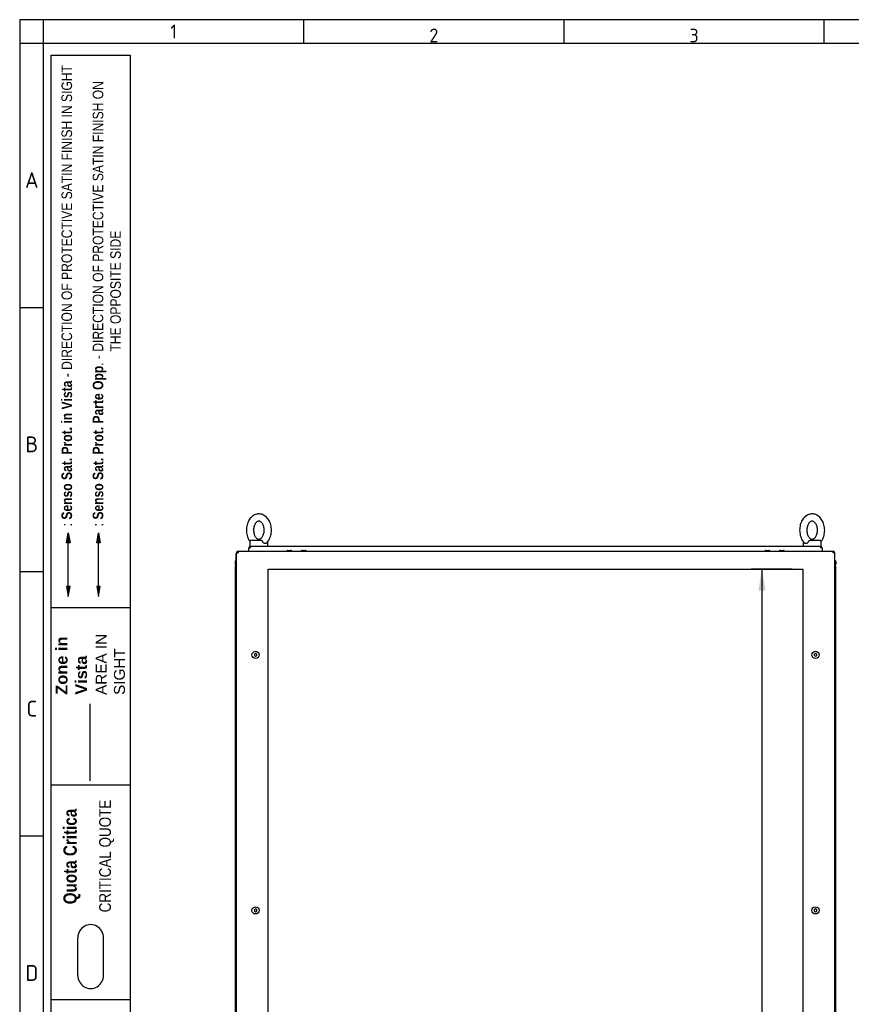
# Paper-space layout 'Layout1' of a CAD drawing. Extents: x 81 to 5357, y 137 to 3739.
# Tile 3 of 12: x 81 to 1465, y 2101 to 3739. Entities that reach past the tile are written whole.
import ezdxf
from ezdxf.lldxf.tags import DXFTag

# ---------------------------------------------------------------- set-up
doc = ezdxf.new("R2010")
doc.units = 0
doc.header["$LTSCALE"] = 13.000013
doc.layers.get('0').update_dxf_attribs({"linetype": 'CONTINUOUS'})
for name, color, linetype in [('_TRANSLATION', 7, 'CONTINUOUS'), ('AE00100_03', 7, 'CONTINUOUS'), ('AE00219_03', 7, 'CONTINUOUS'), ('AE00715_01', 7, 'CONTINUOUS'), ('DEFAULT', 7, 'CONTINUOUS'), ('DV6__TRANSLATION', 7, 'CONTINUOUS'), ('F0000000_68', 7, 'CONTINUOUS'), ('F0000001_38', 7, 'CONTINUOUS'), ('M0000000_29', 7, 'CONTINUOUS'), ('M0000000_39', 7, 'CONTINUOUS'), ('M0000000_63', 7, 'CONTINUOUS')]:
    doc.layers.add(name, color=color, linetype=linetype)
doc.styles.add('SEACAD_ARIAL', font='arial.ttf')
doc.styles.add('SEACAD_ARIALI', font='ariali.ttf')
tags = doc.linetypes.add('CENTER2', pattern=[28.575, 19.05, -3.175, 3.175, -3.175]).pattern_tags.tags
tags[10:11] = [DXFTag(74, 4), DXFTag(75, 0), DXFTag(340, '0'), DXFTag(46, 0.0), DXFTag(50, 0.0), DXFTag(44, 0.0), DXFTag(45, 0.0)]
tags[8:9] = [DXFTag(74, 4), DXFTag(75, 0), DXFTag(340, '0'), DXFTag(46, 0.0), DXFTag(50, 0.0), DXFTag(44, 0.0), DXFTag(45, 0.0)]
tags[6:7] = [DXFTag(74, 4), DXFTag(75, 0), DXFTag(340, '0'), DXFTag(46, 0.0), DXFTag(50, 0.0), DXFTag(44, 0.0), DXFTag(45, 0.0)]
tags[4:5] = [DXFTag(74, 4), DXFTag(75, 0), DXFTag(340, '0'), DXFTag(46, 0.0), DXFTag(50, 0.0), DXFTag(44, 0.0), DXFTag(45, 0.0)]
tags = doc.linetypes.add('DASHDOT2', pattern=[12.7, 6.35, -3.175, 0, -3.175]).pattern_tags.tags
tags[10:11] = [DXFTag(74, 4), DXFTag(75, 0), DXFTag(340, '0'), DXFTag(46, 0.0), DXFTag(50, 0.0), DXFTag(44, 0.0), DXFTag(45, 0.0)]
tags[8:9] = [DXFTag(74, 4), DXFTag(75, 0), DXFTag(340, '0'), DXFTag(46, 0.0), DXFTag(50, 0.0), DXFTag(44, 0.0), DXFTag(45, 0.0)]
tags[6:7] = [DXFTag(74, 4), DXFTag(75, 0), DXFTag(340, '0'), DXFTag(46, 0.0), DXFTag(50, 0.0), DXFTag(44, 0.0), DXFTag(45, 0.0)]
tags[4:5] = [DXFTag(74, 4), DXFTag(75, 0), DXFTag(340, '0'), DXFTag(46, 0.0), DXFTag(50, 0.0), DXFTag(44, 0.0), DXFTag(45, 0.0)]
tags = doc.linetypes.add('HIDDEN2', pattern=[4.7625, 3.175, -1.5875]).pattern_tags.tags
tags[6:7] = [DXFTag(74, 4), DXFTag(75, 0), DXFTag(340, '0'), DXFTag(46, 0.0), DXFTag(50, 0.0), DXFTag(44, 0.0), DXFTag(45, 0.0)]
tags[4:5] = [DXFTag(74, 4), DXFTag(75, 0), DXFTag(340, '0'), DXFTag(46, 0.0), DXFTag(50, 0.0), DXFTag(44, 0.0), DXFTag(45, 0.0)]
doc.dimstyles.new('ISO', dxfattribs={"dimtxt": 13.75, "dimasz": 13.75, "dimexe": 6.875, "dimexo": 6.875, "dimgap": 3.4375, "dimtad": 1, "dimdec": 1, "dimtxsty": 'SEACAD_ARIAL', "dimblk1": '_SE_FILLED', "dimblk2": '_SE_FILLED', "dimsah": 1, "dimcen": 6.875, "dimazin": 3, "dimtfac": 0.7, "dimtdec": 3, "dimtmove": 0, "dimatfit": 3})

# ---------------------------------------------------------------- blocks, each defined once
blk = doc.blocks.new('DMBLK22')
at = {"layer": '_TRANSLATION', "linetype": 'CONTINUOUS'}
for points in [[(1310.7, 2788.7), (1322.6, 2788.7), (1316.6, 2824.5)], [(1310.7, 1130.2), (1316.6, 1094.5), (1322.6, 1130.2)]]:
    blk.add_hatch(color=7, dxfattribs=at).paths.add_polyline_path(points)
at = {"layer": '_TRANSLATION', "color": 7, "linetype": 'CONTINUOUS'}
for p, q in [((1366.9, 2824.5), (1298.7, 2824.5)), ((1316.6, 2824.5), (1316.6, 1094.5)), ((1366.9, 1094.5), (1298.7, 1094.5))]:
    blk.add_line(p, q, dxfattribs=at)
at = {"layer": '_TRANSLATION', "color": 7, "linetype": 'CONTINUOUS', "style": 'SEACAD_ARIALI'}
blk.add_text('1730', height=35.75, rotation=90, dxfattribs=at).set_placement((1307.7, 1903.9))
blk = doc.blocks.new('_SE_FILLED')
at = {"color": 0}
blk.add_line((0, 0), (-1, 0), dxfattribs=at)
blk.add_solid([(0, 0), (-1, -0.1665), (-1, 0.1665), (0, 0)], dxfattribs=at)

psp = doc.layouts.get("Layout1")

# ---------------------------------------------------------------- hatches: boundary and pattern name
at = {"linetype": 'CONTINUOUS'}
for points in [[(159.16, 2868.17), (164.83, 2868.17), (162, 2885.18)], [(209.31, 2868.17), (214.98, 2868.17), (212.14, 2885.18)], [(159.16, 2795.88), (162, 2778.87), (164.83, 2795.88)], [(209.31, 2795.88), (212.14, 2778.87), (214.98, 2795.88)]]:
    psp.add_hatch(color=7, dxfattribs=at).paths.add_polyline_path(points)

# ---------------------------------------------------------------- linework, layer by layer
at = {"color": 7, "linetype": 'CONTINUOUS'}
for p, q in [((81.05, 3738.65), (81.05, 142.47)), ((5357.2, 3738.65), (81.05, 3738.65)), ((553.54, 3738.65), (553.54, 3699.28)), ((986.66, 3738.65), (986.66, 3699.28)), ((1419.77, 3738.65), (1419.77, 3699.28)), ((120.42, 3259.6), (81.05, 3259.6)), ((162, 2795.88), (162, 2868.17)), ((120.42, 2819.92), (81.05, 2819.92)), ((264.79, 2760.52), (133.55, 2760.52)), ((264.79, 2465.42), (133.55, 2465.42)), ((264.79, 2465.42), (133.55, 2465.42)), ((120.42, 2380.24), (81.05, 2380.24)), ((177.97, 2148.89), (177.97, 2211.39)), ((220.49, 2148.89), (220.49, 2211.39)), ((264.79, 2107.92), (133.55, 2107.92))]:
    psp.add_line(p, q, dxfattribs=at)
at = {"color": 7, "linetype": 'HIDDEN2'}
psp.add_line((212.14, 2795.88), (212.14, 2868.17), dxfattribs=at)
at = {"color": 7, "linetype": 'DASHDOT2'}
psp.add_line((198.61, 2472.73), (198.61, 2600.3), dxfattribs=at)
at = {"color": 7, "linetype": 'CONTINUOUS'}
for points in [[(159.16, 2868.17), (162, 2885.18), (164.83, 2868.17), (159.16, 2868.17)], [(209.31, 2868.17), (212.14, 2885.18), (214.98, 2868.17), (209.31, 2868.17)], [(159.16, 2795.88), (162, 2778.87), (164.83, 2795.88), (159.16, 2795.88)], [(209.31, 2795.88), (212.14, 2778.87), (214.98, 2795.88), (209.31, 2795.88)]]:
    psp.add_lwpolyline(points, dxfattribs=at)
at = {"layer": 'AE00100_03', "color": 7, "linetype": 'CONTINUOUS'}
for p, q in [((527.04, 2855.77), (532.44, 2855.77)), ((551.04, 2855.77), (556.44, 2855.77)), ((1323.04, 2855.77), (1328.44, 2855.77)), ((1347.04, 2855.77), (1352.44, 2855.77))]:
    psp.add_line(p, q, dxfattribs=at)
for centre, start, end in [((527.04, 2854.47), 90, 180), ((532.44, 2854.47), 0, 90), ((551.04, 2854.47), 90, 180), ((556.44, 2854.47), 0, 90), ((1323.04, 2854.47), 90, 180), ((1328.44, 2854.47), 0, 90), ((1347.04, 2854.47), 90, 180), ((1352.44, 2854.47), 0, 90)]:
    psp.add_arc(centre, 1.3, start, end, dxfattribs=at)
at = {"layer": 'AE00219_03', "color": 7, "linetype": 'CONTINUOUS'}
for p, q in [((473.74, 2684.28), (471.74, 2683.12)), ((471.74, 2683.12), (471.74, 2680.82)), ((471.74, 2680.82), (473.74, 2679.66)), ((475.74, 2683.12), (473.74, 2684.28)), ((473.74, 2679.66), (475.74, 2680.82)), ((475.74, 2680.82), (475.74, 2683.12)), ((1405.74, 2684.28), (1403.74, 2683.12)), ((1403.74, 2683.12), (1403.74, 2680.82)), ((1403.74, 2680.82), (1405.74, 2679.66)), ((1407.74, 2683.12), (1405.74, 2684.28)), ((1405.74, 2679.66), (1407.74, 2680.82)), ((1407.74, 2680.82), (1407.74, 2683.12)), ((473.74, 2259.28), (471.74, 2258.12)), ((471.74, 2258.12), (471.74, 2255.82)), ((471.74, 2255.82), (473.74, 2254.66)), ((475.74, 2258.12), (473.74, 2259.28)), ((473.74, 2254.66), (475.74, 2255.82)), ((475.74, 2255.82), (475.74, 2258.12)), ((1405.74, 2259.28), (1403.74, 2258.12)), ((1403.74, 2258.12), (1403.74, 2255.82)), ((1403.74, 2255.82), (1405.74, 2254.66)), ((1407.74, 2258.12), (1405.74, 2259.28)), ((1405.74, 2254.66), (1407.74, 2255.82)), ((1407.74, 2255.82), (1407.74, 2258.12))]:
    psp.add_line(p, q, dxfattribs=at)
for centre in [(473.74, 2681.97), (1405.74, 2681.97), (473.74, 2256.97), (1405.74, 2256.97)]:
    psp.add_circle(centre, 6, dxfattribs=at)
at = {"layer": 'AE00715_01', "color": 7, "linetype": 'CONTINUOUS'}
for p, q in [((464.24, 2869.97), (464.24, 2862.97)), ((467.24, 2872.97), (482.54, 2872.97)), ((494.24, 2862.97), (494.24, 2869.97)), ((1385.24, 2869.97), (1385.24, 2862.97)), ((1396.93, 2872.97), (1412.24, 2872.97)), ((1415.24, 2862.97), (1415.24, 2869.97)), ((464.24, 2862.97), (465.42, 2862.97)), ((473.24, 2862.97), (485.24, 2862.97)), ((1394.24, 2862.97), (1406.24, 2862.97)), ((1413.94, 2862.97), (1415.24, 2862.97))]:
    psp.add_line(p, q, dxfattribs=at)
for centre, start, end in [((467.24, 2869.97), 90, 180), ((491.24, 2869.97), 0, 11.26697), ((1388.24, 2869.97), 168.13259, 180), ((1412.24, 2869.97), 0, 90)]:
    psp.add_arc(centre, 3, start, end, dxfattribs=at)
for points, knots in [([(479.24, 2916.47), (478.41, 2916.44), (476.63, 2916.36), (473.58, 2915.6), (470.41, 2914.11), (467.47, 2911.99), (464.85, 2909.28), (462.58, 2906.03), (460.75, 2902.31), (459.4, 2898.24), (458.57, 2893.91), (458.29, 2889.47), (458.57, 2885.01), (459.41, 2880.65), (460.79, 2876.5), (462.47, 2873.17), (463.75, 2871.21), (464.29, 2870.51)], [0, 0, 0, 0, 0.04056003, 0.10209989, 0.16370094, 0.22616144, 0.28997457, 0.35517787, 0.42143327, 0.48828214, 0.55535377, 0.62251674, 0.68980865, 0.75730866, 0.82510193, 0.89323777, 0.93762762, 0.93762762, 0.93762762, 0.93762762]), ([(491.69, 2867.81), (492.43, 2868.53), (493.89, 2869.98), (495.98, 2873.08), (497.79, 2876.78), (499.12, 2880.88), (499.92, 2885.2), (500.18, 2889.66), (499.88, 2894.11), (499.02, 2898.46), (497.62, 2902.59), (495.68, 2906.39), (493.26, 2909.73), (490.39, 2912.52), (487.17, 2914.62), (483.76, 2915.98), (480.98, 2916.44), (479.58, 2916.47), (479.24, 2916.47)], [0, 0, 0, 0, 0.0476982, 0.1129519, 0.1792394, 0.2461032, 0.3131784, 0.3803446, 0.4476429, 0.5151522, 0.5829584, 0.6511067, 0.7194357, 0.7874565, 0.8544591, 0.919804, 0.9833348, 1, 1, 1, 1]), ([(1400.24, 2916.47), (1399.41, 2916.44), (1397.63, 2916.36), (1394.58, 2915.6), (1391.41, 2914.11), (1388.47, 2911.99), (1385.85, 2909.28), (1383.58, 2906.03), (1381.75, 2902.31), (1380.4, 2898.24), (1379.57, 2893.91), (1379.29, 2889.47), (1379.57, 2885.01), (1380.41, 2880.65), (1381.79, 2876.5), (1383.69, 2872.73), (1385.77, 2869.72), (1387.19, 2868.39), (1387.8, 2867.83)], [0, 0, 0, 0, 0.0405537, 0.102084, 0.1636755, 0.2261262, 0.2899294, 0.3551226, 0.4213677, 0.4882061, 0.5552673, 0.6224199, 0.6897013, 0.7571908, 0.8249735, 0.8930987, 0.9614184, 1, 1, 1, 1]), ([(1415.16, 2870.5), (1415.78, 2871.3), (1417.11, 2873.34), (1418.79, 2876.78), (1420.12, 2880.88), (1420.92, 2885.2), (1421.18, 2889.66), (1420.88, 2894.11), (1420.02, 2898.46), (1418.62, 2902.59), (1416.68, 2906.39), (1414.26, 2909.73), (1411.39, 2912.52), (1408.17, 2914.62), (1404.76, 2915.98), (1401.98, 2916.44), (1400.58, 2916.47), (1400.24, 2916.47)], [0.06217757, 0.06217757, 0.06217757, 0.06217757, 0.11311014, 0.17938587, 0.24623768, 0.313301, 0.38045518, 0.44774146, 0.51523874, 0.58303279, 0.65116899, 0.71948574, 0.78749446, 0.85448504, 0.91981827, 0.98333779, 1, 1, 1, 1]), ([(479.24, 2904.47), (479.46, 2904.46), (480.1, 2904.43), (481.28, 2904.09), (482.8, 2903.15), (484.32, 2901.65), (485.74, 2899.56), (486.92, 2896.92), (487.74, 2893.92), (488.13, 2890.7), (488.07, 2887.41), (487.57, 2884.23), (486.66, 2881.33), (485.42, 2878.84), (483.97, 2876.88), (482.43, 2875.51), (480.92, 2874.71), (479.47, 2874.4), (478.05, 2874.54), (476.51, 2875.21), (474.94, 2876.42), (473.43, 2878.24), (472.09, 2880.66), (471.09, 2883.5), (470.48, 2886.63), (470.31, 2889.91), (470.6, 2893.16), (471.32, 2896.22), (472.4, 2898.93), (473.76, 2901.16), (475.28, 2902.83), (476.81, 2903.9), (478.14, 2904.4), (478.87, 2904.45), (479.24, 2904.47)], [0, 0, 0, 0, 0.0152551, 0.0500634, 0.0813413, 0.1113299, 0.1432988, 0.1749041, 0.2064836, 0.238158, 0.2698958, 0.3015834, 0.3330655, 0.3642771, 0.3952915, 0.4263785, 0.4582019, 0.4923133, 0.5317163, 0.5644368, 0.5949655, 0.6275466, 0.6592676, 0.6908429, 0.722466, 0.754183, 0.7859137, 0.8175104, 0.8488578, 0.879947, 0.9109643, 0.9422952, 0.9750039, 1, 1, 1, 1]), ([(1400.24, 2904.47), (1400.46, 2904.46), (1401.1, 2904.43), (1402.28, 2904.09), (1403.8, 2903.15), (1405.32, 2901.65), (1406.74, 2899.56), (1407.92, 2896.92), (1408.74, 2893.92), (1409.13, 2890.7), (1409.07, 2887.41), (1408.57, 2884.23), (1407.66, 2881.33), (1406.42, 2878.84), (1404.97, 2876.88), (1403.43, 2875.51), (1401.92, 2874.71), (1400.47, 2874.4), (1399.05, 2874.54), (1397.51, 2875.21), (1395.94, 2876.42), (1394.43, 2878.24), (1393.09, 2880.66), (1392.09, 2883.5), (1391.48, 2886.63), (1391.31, 2889.91), (1391.6, 2893.16), (1392.32, 2896.22), (1393.4, 2898.93), (1394.76, 2901.16), (1396.28, 2902.83), (1397.81, 2903.9), (1399.14, 2904.4), (1399.87, 2904.45), (1400.24, 2904.47)], [0, 0, 0, 0, 0.0152551, 0.0500634, 0.0813413, 0.1113299, 0.1432988, 0.1749041, 0.2064836, 0.238158, 0.2698958, 0.3015834, 0.3330655, 0.3642771, 0.3952915, 0.4263785, 0.4582019, 0.4923133, 0.5317163, 0.5644368, 0.5949655, 0.6275466, 0.6592676, 0.6908429, 0.722466, 0.754183, 0.7859137, 0.8175104, 0.8488578, 0.879947, 0.9109643, 0.9422952, 0.9750039, 1, 1, 1, 1]), ([(482.54, 2872.97), (482.67, 2872.97), (482.8, 2872.95), (483.06, 2872.87), (483.19, 2872.81), (483.45, 2872.65), (483.58, 2872.55), (483.84, 2872.32), (483.97, 2872.19), (484.23, 2871.9), (484.36, 2871.75), (484.62, 2871.42), (484.74, 2871.25), (485.11, 2870.72), (485.34, 2870.35), (485.54, 2869.97)], [0, 0, 0, 0, 0.125, 0.125, 0.25, 0.25, 0.375, 0.375, 0.5, 0.5, 0.625, 0.625, 0.75, 0.75, 1, 1, 1, 1]), ([(491.73, 2867.76), (491.61, 2867.65), (491.48, 2867.55), (491.21, 2867.36), (491.05, 2867.28), (490.73, 2867.15), (490.56, 2867.1), (490.21, 2867.04), (490.03, 2867.02), (489.66, 2867.02), (489.47, 2867.04), (489.08, 2867.1), (488.88, 2867.15), (488.48, 2867.28), (488.28, 2867.36), (487.89, 2867.55), (487.69, 2867.66), (487.11, 2868.05), (486.74, 2868.36), (486.24, 2868.91), (486.09, 2869.11), (485.79, 2869.53), (485.66, 2869.74), (485.54, 2869.97)], [0.25560825, 0.25560825, 0.25560825, 0.25560825, 0.3125, 0.3125, 0.375, 0.375, 0.4375, 0.4375, 0.5, 0.5, 0.5625, 0.5625, 0.625, 0.625, 0.6875, 0.6875, 0.75, 0.75, 0.875, 0.875, 0.9375, 0.9375, 1, 1, 1, 1]), ([(1393.93, 2869.97), (1393.69, 2869.52), (1393.4, 2869.1), (1392.73, 2868.36), (1392.37, 2868.05), (1391.79, 2867.67), (1391.59, 2867.55), (1391.19, 2867.36), (1390.99, 2867.28), (1390.6, 2867.15), (1390.4, 2867.1), (1390.01, 2867.04), (1389.82, 2867.02), (1389.45, 2867.02), (1389.26, 2867.04), (1388.91, 2867.1), (1388.74, 2867.15), (1388.42, 2867.28), (1388.27, 2867.36), (1387.99, 2867.55), (1387.86, 2867.65), (1387.74, 2867.77)], [0, 0, 0, 0, 0.125, 0.125, 0.25, 0.25, 0.3125, 0.3125, 0.375, 0.375, 0.4375, 0.4375, 0.5, 0.5, 0.5625, 0.5625, 0.625, 0.625, 0.6875, 0.6875, 0.74646575, 0.74646575, 0.74646575, 0.74646575]), ([(1393.93, 2869.97), (1394.13, 2870.35), (1394.36, 2870.72), (1394.73, 2871.25), (1394.85, 2871.42), (1395.1, 2871.74), (1395.23, 2871.9), (1395.5, 2872.19), (1395.63, 2872.32), (1395.89, 2872.55), (1396.02, 2872.65), (1396.28, 2872.81), (1396.41, 2872.87), (1396.67, 2872.95), (1396.8, 2872.97), (1396.93, 2872.97)], [0, 0, 0, 0, 0.25, 0.25, 0.375, 0.375, 0.5, 0.5, 0.625, 0.625, 0.75, 0.75, 0.875, 0.875, 1, 1, 1, 1])]:
    psp.add_open_spline(points, degree=3, knots=knots, dxfattribs=at)
at = {"layer": 'DEFAULT', "color": 7, "linetype": 'CONTINUOUS'}
for p, q in [((120.42, 3738.65), (120.42, 142.47)), ((5357.2, 3699.28), (81.05, 3699.28)), ((133.55, 370.5), (133.55, 3679.59)), ((133.55, 3679.59), (264.79, 3679.59)), ((264.79, 3679.59), (264.79, 370.5))]:
    psp.add_line(p, q, dxfattribs=at)
for centre, start, end in [((199.23, 2212.02), 358.29915, 181.70085), ((199.23, 2148.26), 178.29915, 1.70085)]:
    psp.add_arc(centre, 21.27, start, end, dxfattribs=at)
at = {"layer": 'DV6__TRANSLATION', "color": 7, "linetype": 'CENTER2'}
for p, q in [((494.74, 1094.47), (494.74, 2824.47)), ((494.74, 2824.47), (1384.74, 2824.47)), ((1384.74, 2824.47), (1384.74, 1094.47))]:
    psp.add_line(p, q, dxfattribs=at)
at = {"layer": 'F0000000_68', "color": 7, "linetype": 'CONTINUOUS'}
for p, q in [((441.74, 1067.27), (441.74, 2851.67)), ((441.74, 2851.67), (444.54, 2851.67)), ((444.56, 2854.47), (444.54, 2854.47)), ((444.56, 2854.47), (1434.92, 2854.47)), ((1434.92, 2854.47), (1434.94, 2854.47)), ((1437.74, 2851.67), (1434.94, 2851.67)), ((1437.74, 1067.27), (1437.74, 2851.67))]:
    psp.add_line(p, q, dxfattribs=at)
for centre, radius, start, end in [((444.54, 2851.67), 2.8, 90, 180), ((618.53, 2851.83), 174, 179.12972, 180.05178), ((1280.86, 2851.97), 154.07, 359.8886, 0.9299), ((1434.94, 2851.67), 2.8, 0, 90)]:
    psp.add_arc(centre, radius, start, end, dxfattribs=at)
at = {"layer": 'F0000001_38', "color": 7, "linetype": 'CONTINUOUS'}
for p, q in [((441.24, 2843.98), (441.24, 2849.97)), ((441.24, 2843.97), (441.24, 2843.98)), ((441.74, 2843.98), (441.24, 2843.98)), ((441.24, 2838.44), (441.24, 2843.97)), ((441.24, 2843.97), (441.74, 2843.97)), ((1437.74, 2843.98), (1438.24, 2843.98)), ((1438.24, 2843.97), (1437.74, 2843.97)), ((1438.24, 2843.98), (1438.24, 2849.97)), ((1438.24, 2843.97), (1438.24, 2843.98)), ((1438.24, 2838.44), (1438.24, 2843.97)), ((441.24, 2831.98), (441.24, 2832.29)), ((441.24, 2829.47), (441.24, 2830.2)), ((1438.24, 2831.98), (1438.24, 2832.29)), ((1438.24, 2829.47), (1438.24, 2830.2))]:
    psp.add_line(p, q, dxfattribs=at)
for centre, start, end in [((445.24, 2849.97), 150.69388, 180), ((1434.24, 2849.97), 0, 29.30648)]:
    psp.add_arc(centre, 4, start, end, dxfattribs=at)
at = {"layer": 'M0000000_29', "color": 7, "linetype": 'CONTINUOUS'}
for p, q in [((439.74, 2829.47), (439.74, 1089.47)), ((441.74, 2829.47), (439.74, 2829.47)), ((1437.74, 2829.47), (1439.74, 2829.47)), ((1439.74, 1089.47), (1439.74, 2829.47))]:
    psp.add_line(p, q, dxfattribs=at)
at = {"layer": 'M0000000_39', "color": 7, "linetype": 'CONTINUOUS'}
for p, q in [((439.74, 2837.22), (439.74, 2833.17)), ((440.94, 2833.17), (440.94, 2837.22)), ((441.04, 2837.22), (441.04, 2833.27)), ((1438.44, 2837.22), (1438.44, 2833.27)), ((1438.54, 2833.17), (1438.54, 2837.22)), ((1439.74, 2837.22), (1439.74, 2833.17))]:
    psp.add_line(p, q, dxfattribs=at)
for centre, radius, start, end in [((440.99, 2837.22), 1.25, 53.1301, 180), ((440.99, 2837.22), 0.05, 0, 180), ((1438.49, 2837.22), 1.25, 0, 126.8699), ((1438.49, 2837.22), 0.05, 0, 180), ((443.44, 2833.17), 3.7, 180, 242.64777), ((443.44, 2833.17), 2.5, 180, 227.15636), ((443.54, 2833.27), 2.5, 180, 223.94552), ((1435.94, 2833.27), 2.5, 316.05448, 0), ((1436.04, 2833.17), 3.7, 297.35223, 0), ((1436.04, 2833.17), 2.5, 312.84364, 0)]:
    psp.add_arc(centre, radius, start, end, dxfattribs=at)
at = {"layer": 'M0000000_63', "color": 7, "linetype": 'CONTINUOUS'}
for p, q in [((462.74, 2860.28), (462.74, 2860.16)), ((462.74, 2860.15), (462.74, 2860.17)), ((462.74, 2854.47), (462.74, 2860.15)), ((465.54, 2862.97), (473.13, 2862.97)), ((465.54, 2860.17), (465.54, 2862.97)), ((485.34, 2862.97), (1394.13, 2862.97)), ((1406.34, 2862.97), (1413.94, 2862.97)), ((1413.94, 2862.97), (1413.94, 2860.17)), ((1416.72, 2860.16), (1416.73, 2860.37)), ((1416.74, 2860.15), (1416.74, 2854.47))]:
    psp.add_line(p, q, dxfattribs=at)
for centre, radius, start, end in [((465.54, 2860.17), 2.8, 90.00294, 179.99706), ((465.38, 2686.17), 174, 89.94822, 90.86834), ((1413.94, 2860.17), 2.8, 3.26404, 90), ((1414.22, 2703.5), 156.67, 89.08327, 90.10278)]:
    psp.add_arc(centre, radius, start, end, dxfattribs=at)

# ---------------------------------------------------------------- texts
for s, insert, char_height, width, attachment_point in [('{\\fSolid Edge ANSI|b0||i0||c0|p34;\\C7;\\H22.96833197;\\W1.;1}', (337.37, 3718.97), 22.9683, 25.8395, 5), ('{\\fSolid Edge ANSI|b0||i0||c0|p34;\\C7;\\H22.96833197;\\W1.;2}', (770.49, 3700.9), 22.9683, 25.8395, 8), ('{\\fSolid Edge ANSI|b0||i0||c0|p34;\\C7;\\H22.96833197;\\W1.;3}', (1203.61, 3700.9), 22.9683, 25.8395, 8), ('{\\fSolid Edge ANSI|b0||i0||c0|p34;\\C7;\\H26.24952225;\\W1.;A}', (101.18, 3458.79), 26.2495, 29.5308, 8), ('{\\fSolid Edge ANSI|b0||i0||c0|p34;\\C7;\\H26.24952225;\\W1.;B}', (101.23, 3019.11), 26.2495, 32.812, 8), ('{\\fSolid Edge ANSI|b0||i0||c0|p34;\\C7;\\H26.24952225;\\W1.;C}', (101.21, 2579.43), 26.2495, 31.1714, 8), ('{\\fSolid Edge ANSI|b0||i0||c0|p34;\\C7;\\H26.24952225;\\W1.;D}', (101.23, 2139.75), 26.2495, 32.812, 8)]:
    psp.add_mtext(s, dxfattribs=dict(insert=insert, char_height=char_height, width=width, attachment_point=attachment_point))
at = {"attachment_point": 7, "rotation": 90}
for s, insert, char_height, width in [('{\\fArial Narrow|b0||i0||c0|p34;\\C7;\\H17.55001755;\\W1.;: }{\\fArial Narrow|b1||i0||c0|p34;\\C7;\\H17.55001755;\\W1.;Senso Sat. Prot. in Vista }{\\fArial Narrow|b0||i0||c0|p34;\\C7;\\H17.55001755;\\W1.;- DIRECTION OF PROTECTIVE SATIN FINISH IN SIGHT}', (168.47, 2895.81), 17.55002, 766.446), ('{\\fArial Narrow|b0||i0||c0|p34;\\C7;\\H17.55001755;\\W1.;: }{\\fArial Narrow|b1||i0||c0|p34;\\C7;\\H17.55001755;\\W1.;Senso Sat. Prot. Parte Opp}{\\fArial Narrow|b0||i0||c0|p34;\\C7;\\H17.55001755;\\W1.;. - DIRECTION OF PROTECTIVE SATIN FINISH ON\\P}{\\fArial Narrow|b0||i0||c0|p34;\\C7;\\H17.55001755;\\W1.;                                                    THE OPPOSITE SIDE}', (249.66, 2895.9), 17.55002, 793.2682), ('{\\fArial|b1||i0||c0|p34;\\C7;\\H19.5000195;\\W1.;Zone in\\P}{\\fArial|b1||i0||c0|p34;\\C7;\\H19.5000195;\\W1.;Vista}', (193.41, 2615.7), 19.5, 104.6917), ('{\\fArial|b0||i0||c0|p34;\\C7;\\H18.2000182;\\W1.;AREA IN\\P}{\\fArial|b0||i0||c0|p34;\\C7;\\H18.2000182;\\W1.;SIGHT}', (256.47, 2615.35), 18.2, 105.2893), ('{\\fArial Narrow|b0||i0||c0|p34;\\C7;\\H19.5000195;\\W1.;CRITICAL QUOTE}', (238.26, 2253.72), 19.5, 192.0691), ('{\\fArial Narrow|b1||i0||c0|p34;\\C7;\\H22.1000221;\\W1.;Quota Critica}', (182.31, 2267.05), 22.1, 165.7145)]:
    psp.add_mtext(s, dxfattribs=dict(at, insert=insert, char_height=char_height, width=width))

# ---------------------------------------------------------------- dimensions: what is measured, and where the dimension line sits
at = {"layer": '_TRANSLATION', "color": 7, "linetype": 'CONTINUOUS'}
dim = psp.add_linear_dim(base=(1316.61, 2824.47), p1=(1384.74, 2824.47), p2=(1384.74, 1094.47), angle=270, text='\\A1;<>', dimstyle='ISO', override={"dimtxt": 35.750036, "dimasz": 35.750036, "dimexe": 17.875018, "dimexo": 17.875018, "dimgap": 8.937509, "dimcen": 17.875018}, dxfattribs=at)
dim.commit()
dim.dimension.update_dxf_attribs({"geometry": 'DMBLK22', "text_midpoint": (1316.61, 1959.47), "dimtype": 161})

doc.saveas('drawing.dxf')
